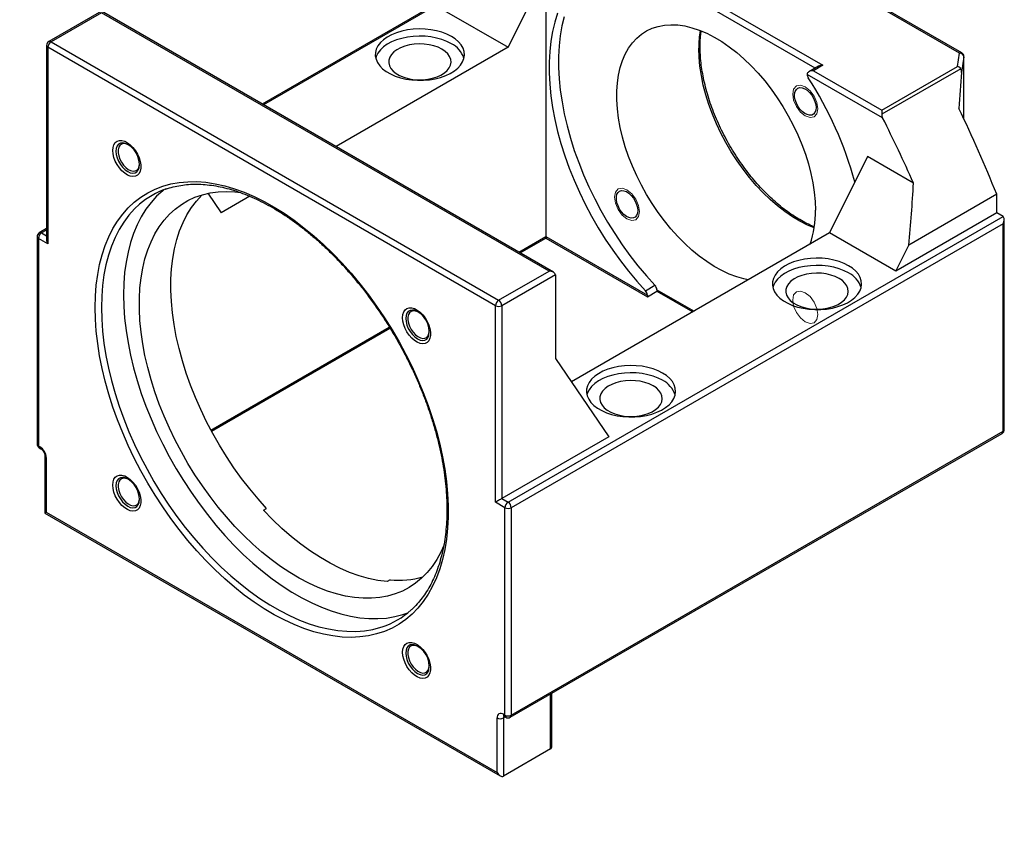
# Model space of a CAD drawing. Header units: millimetres. Extents: x 25 to 275, y 9 to 192.
# Tile 4 of 5: x 178 to 252, y 101 to 161. Entities that reach past the tile are written whole.
import ezdxf

# ---------------------------------------------------------------- set-up
doc = ezdxf.new("R2010")
doc.units = ezdxf.units.MM
doc.layers.add('FORMAT', color=7, linetype='Continuous')
doc.styles.add('SLDTEXTSTYLE0', font='TXT', dxfattribs={"width": 0.75})
doc.styles.add('SLDTEXTSTYLE1', font='TXT', dxfattribs={"width": 0.666667})
doc.styles.add('SLDTEXTSTYLE2', font='TXT', dxfattribs={"width": 0.75, "bigfont": 'bigfont'})
doc.dimstyles.new('SLDDIMSTYLE3', dxfattribs={"dimtxt": 3.5, "dimasz": 2.5, "dimexe": 0, "dimexo": 0.0625, "dimgap": 0.875, "dimtad": 0, "dimtih": 1, "dimtoh": 1, "dimdec": 6, "dimlfac": 3, "dimrnd": 1e-09, "dimzin": 12, "dimdsep": 46, "dimtxsty": 'SLDTEXTSTYLE0', "dimsah": 1, "dimcen": 0, "dimadec": 0, "dimazin": 3, "dimtfac": 1, "dimtofl": 0, "dimtmove": 0, "dimatfit": 3, "dimfxl": 1, "dimfrac": 2, "dimtolj": 1, "dimtzin": 12, "dimarcsym": 0})

# ---------------------------------------------------------------- blocks, each defined once
blk = doc.blocks.new('SW_SYMBOL_HOLE_SPOT')
at = {"layer": 'FORMAT', "color": 0}
for p, q in [((0, 875), (0, 75)), ((1600, 75), (1600, 875)), ((0, 75), (1600, 75))]:
    blk.add_line(p, q, dxfattribs=at)
blk = doc.blocks.new('_D_3')
at = {"layer": 'FORMAT'}
for p, q in [((93.593, 127.988), (100.733, 101.341)), ((100.733, 101.341), (141.437, 101.341))]:
    blk.add_line(p, q, dxfattribs=at)
blk.add_solid([(93.593, 127.988), (93.998, 125.509), (94.481, 125.638)], dxfattribs=at)
at = {"layer": 'FORMAT', "xscale": 0.0044707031, "yscale": 0.0044707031, "zscale": 0.0044707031}
blk.add_blockref('SW_SYMBOL_HOLE_SPOT', (110.638, 101.826), dxfattribs=at)
at = {"layer": 'FORMAT', "char_height": 3.5, "attachment_point": 1}
for s, insert, style in [('4 x', (102.32, 111.516), 'SLDTEXTSTYLE1'), ('%%c', (109.734, 111.462), 'SLDTEXTSTYLE0'), ('14 \\M+18AAE\\M+19153\\M+18AD1\\M+190FA', (116.325, 111.516), 'SLDTEXTSTYLE2'), ('%%c', (120.083, 105.853), 'SLDTEXTSTYLE0'), ('20', (126.674, 105.906), 'SLDTEXTSTYLE0')]:
    blk.add_mtext(s, dxfattribs=dict(at, insert=insert, style=style))

msp = doc.modelspace()

# ---------------------------------------------------------------- linework, layer by layer
at = {"color": 7, "linetype": 'Continuous', "lineweight": 25}
for p, q in [((248.16976898, 158.89277921), (224.03525807, 172.82533579)), ((248.33642211, 158.90928189), (224.2019112, 172.84183848)), ((222.46399033, 166.92900842), (237.95592371, 157.98570565)), ((217.2463327, 165.04203012), (214.41790557, 159.32650984)), ((217.2463327, 165.04203012), (217.2463327, 145.17287037)), ((209.92330362, 163.1036697), (196.03519808, 155.08623703)), ((184.01231398, 162.02690028), (180.07442469, 159.75360518)), ((217.8153412, 142.51282803), (184.01231398, 162.02690028)), ((209.4681581, 162.18393823), (214.41790557, 159.32650984)), ((184.01231398, 161.91419079), (180.24107782, 159.7371025)), ((217.48203496, 142.59253215), (184.01231398, 161.91419079)), ((179.90774448, 159.46492223), (179.90774448, 144.95964813)), ((180.00537556, 159.32885421), (180.00537556, 144.63111959)), ((213.47509653, 140.00719556), (180.00537556, 159.32885421)), ((180.24107782, 159.7371025), (213.71079879, 140.41544385)), ((214.41790557, 159.32650984), (201.55396992, 151.90031786)), ((248.01283734, 157.8953823), (248.16976898, 158.89277921)), ((248.50173572, 158.60319203), (248.32004199, 157.44841688)), ((248.50310232, 153.95704966), (248.50310232, 158.62059894)), ((237.62261747, 157.90600153), (236.91551069, 157.49779747)), ((237.95592371, 157.98570565), (237.24881693, 157.57750159)), ((237.24881693, 157.57750159), (242.35550453, 154.62947359)), ((242.35550453, 154.62947359), (248.01283734, 157.8953823)), ((248.26053195, 157.7293986), (242.35550453, 154.32049883)), ((242.42478937, 154.04515999), (236.77741241, 157.30532132)), ((242.35550453, 154.62947359), (242.35550453, 154.32049883)), ((241.28796326, 151.16309222), (238.45953613, 145.44757194)), ((244.72902384, 149.17661023), (241.28796326, 151.16309222)), ((191.9659252, 148.40934031), (192.96899988, 146.94432014)), ((195.11799472, 148.18490846), (192.96899988, 146.94432014)), ((250.95175593, 148.33668038), (244.37388682, 144.53935736)), ((250.95175593, 146.94432014), (250.95175593, 148.33668038)), ((214.41790557, 125.30950518), (251.42316046, 146.67218411)), ((250.95175593, 146.94432014), (243.4092836, 142.59014355)), ((251.42316046, 146.67218411), (250.95175593, 146.94432014)), ((179.90774448, 145.77605624), (179.36731791, 145.46407462)), ((251.42316046, 146.1278678), (214.65360783, 124.90125689)), ((251.42316046, 130.61359237), (251.42316046, 146.1278678)), ((251.52079153, 130.74966039), (251.52079153, 146.45639633)), ((179.2006377, 145.17539167), (179.2006377, 129.66111624)), ((179.29826877, 145.03932365), (179.29826877, 129.52504822)), ((180.00537556, 144.63111959), (179.29826877, 145.03932365)), ((215.32458124, 143.95071315), (217.2463327, 145.06011665)), ((217.2463327, 145.17287037), (217.2463327, 145.06011665)), ((217.2463327, 145.17287037), (224.83618357, 140.79134272)), ((217.2463327, 145.06011665), (224.83618357, 140.678589)), ((238.45953613, 145.44757194), (219.15597684, 134.30386436)), ((243.4092836, 142.59014355), (238.45953613, 145.44757194)), ((243.4092836, 142.59014355), (244.37388682, 144.53935736)), ((213.71079879, 140.41544385), (217.48203496, 142.59253215)), ((217.95343948, 142.32035188), (213.94650105, 140.00719556)), ((217.95343948, 142.32035188), (217.95343948, 136.06020565)), ((224.69198458, 141.12541983), (225.39909136, 141.53362388)), ((224.83618357, 140.678589), (225.54329035, 141.08679306)), ((224.83618357, 140.79134272), (224.83618357, 140.678589)), ((225.54329035, 141.19954678), (225.54329035, 141.08679306)), ((225.54329035, 141.08679306), (228.22445871, 139.53898751)), ((213.47509653, 125.30946095), (213.47509653, 140.00719556)), ((213.94650105, 140.00719556), (213.94650105, 125.58164122)), ((192.2379342, 130.6230755), (205.58724058, 138.32946604)), ((217.95343948, 136.06020565), (221.96037791, 130.20795385)), ((214.5845587, 109.23436653), (251.35411132, 130.46097744)), ((214.65360783, 109.38698146), (251.42316046, 130.61359237)), ((221.96037791, 130.20795385), (213.94650105, 125.58164122)), ((179.29826877, 129.52504822), (179.4161199, 129.45701421)), ((179.36731791, 129.37243329), (179.48516904, 129.30439928)), ((179.78989335, 128.77658565), (179.78989335, 124.50142108)), ((179.88752443, 128.64051764), (179.88752443, 124.55781358)), ((214.18220331, 124.90125689), (213.47509653, 125.30946095)), ((213.94650105, 125.58164122), (214.41790557, 125.30950518)), ((179.78989335, 124.50142108), (213.82867701, 104.85124954)), ((179.88752443, 124.55781358), (213.59294766, 105.10008691)), ((196.12837232, 124.70772916), (196.36407458, 124.84379718)), ((214.18220331, 109.38698146), (214.18220331, 124.90125689)), ((214.65360783, 124.90125689), (214.65360783, 109.38698146)), ((205.60167888, 119.51104172), (205.36597662, 119.3749737)), ((217.69751716, 107.08471469), (217.69751716, 111.0314392)), ((213.59294766, 105.10008691), (213.59294766, 109.18279097)), ((214.06435218, 109.45501547), (214.18220331, 109.38698146)), ((214.06435218, 109.18279097), (214.06435218, 104.82790664)), ((214.13340132, 109.30240054), (214.25125245, 109.23436653)), ((217.59988609, 106.86892692), (214.06435218, 104.82790664))]:
    msp.add_line(p, q, dxfattribs=at)
at = {"color": 8, "linetype": 'Continuous', "lineweight": 25}
for p, q in [((237.38686103, 157.76990223), (222.46399033, 166.38469212)), ((209.84522043, 162.94588375), (196.13281793, 155.02988228)), ((248.50310232, 158.62059894), (248.50173572, 158.60319203)), ((248.50173572, 153.95996526), (248.50173572, 158.60319203)), ((179.90774448, 145.66334676), (179.53397103, 145.44757194)), ((179.53397103, 145.44757194), (179.90774448, 145.23179712)), ((215.22692308, 144.00709001), (217.2463327, 145.17287037)), ((225.54329035, 141.19954678), (228.32211688, 139.59536437)), ((192.19173046, 130.70915637), (205.53666861, 138.41302518)), ((217.59988609, 106.86892692), (217.59988609, 110.97507798)), ((214.2024729, 109.26252636), (214.06435218, 109.18279097))]:
    msp.add_line(p, q, dxfattribs=at)
at = {"color": 7, "linetype": 'Continuous', "lineweight": 25, "flags": 128}
for points in [[(218.11744938, 161.87073657), (217.90835352, 161.21042385), (217.74024476, 160.51336117), (217.61372972, 159.78206381), (217.52926491, 159.01917059), (217.48715511, 158.22743434), (217.48755227, 157.40971195), (217.53045497, 156.56895411), (217.61570838, 155.70819459), (217.74300488, 154.83053938), (217.91188514, 153.9391554), (218.12173976, 153.03725913), (218.37181151, 152.12810497), (218.66119802, 151.21497352), (218.98885508, 150.30115972), (219.35360035, 149.38996098), (219.75411771, 148.48466528), (220.18896191, 147.58853928), (220.65656387, 146.70481657), (221.15523629, 145.83668598), (221.68317975, 144.98728008), (222.23848923, 144.15966385), (222.81916094, 143.35682368), (223.42309958, 142.58165653), (224.04812591, 141.83695952), (224.69198458, 141.12541983)], [(218.6154603, 161.6186279), (218.44735154, 160.92156522), (218.3208365, 160.19026787), (218.23637169, 159.42737465), (218.19426189, 158.6356384), (218.19465905, 157.81791601), (218.23756175, 156.97715816), (218.32281516, 156.11639865), (218.45011166, 155.23874344), (218.61899192, 154.34735946), (218.82884654, 153.44546319), (219.07891829, 152.53630903), (219.3683048, 151.62317758), (219.69596186, 150.70936378), (220.06070714, 149.79816504), (220.46122449, 148.89286933), (220.89606869, 147.99674334), (221.36367065, 147.11302063), (221.86234307, 146.24489004), (222.39028653, 145.39548413), (222.94559601, 144.5678679), (223.52626772, 143.76502773), (224.13020637, 142.98986059), (224.7552327, 142.24516358), (225.39909136, 141.53362388)], [(210.17526489, 160.14291795), (209.84007396, 160.31213819), (209.46880339, 160.45405731), (209.06807853, 160.56614278), (208.64505031, 160.64639441), (208.20726768, 160.69338013), (207.76254288, 160.70626147), (207.31881204, 160.68480856), (206.88399354, 160.62940423), (206.46584673, 160.54103717), (206.07183346, 160.42128429), (205.70898489, 160.27228259), (205.38377607, 160.096691), (205.10201036, 159.89764296), (204.86871587, 159.6786905), (204.68805574, 159.44374081), (204.56325388, 159.19698658), (204.49653735, 158.94283115), (204.48909673, 158.68580993), (204.54106479, 158.43050947), (204.65151417, 158.1814856), (204.81847388, 157.94318217), (205.03896452, 157.71985171), (205.30905145, 157.51547956), (205.62391494, 157.33371273), (205.97793626, 157.17779487), (206.36479788, 157.05050832), (206.77759626, 156.95412454), (207.20896498, 156.89036347), (207.65120628, 156.86036295), (208.09642833, 156.86465833), (208.53668615, 156.90317296), (208.96412332, 156.97521954), (209.37111222, 157.07951241), (209.75039011, 157.21419045), (210.09518878, 157.37685033), (210.39935529, 157.56458939), (210.65746177, 157.77405741), (210.86490232, 158.00151643), (211.01797515, 158.24290745), (211.11394866, 158.49392282), (211.15111022, 158.75008318), (211.12879667, 159.00681734), (211.0474062, 159.25954388), (210.90839122, 159.50375287), (210.71423246, 159.73508641), (210.46839469, 159.94941635), (210.17526489, 160.14291795)], [(232.37502024, 141.93505568), (232.05375272, 142.00308166), (231.50875626, 142.15966389), (230.95497031, 142.36936913), (230.39556692, 142.6309962), (229.83375028, 142.94304653), (229.27273845, 143.30373271), (228.71574483, 143.71098878), (228.16595985, 144.16248201), (227.62653261, 144.65562628), (227.10055292, 145.18759691), (226.59103353, 145.75534682), (226.10089292, 146.35562399), (225.63293858, 146.98499008), (225.1898509, 147.63984015), (224.77416786, 148.31642327), (224.38827045, 149.01086403), (224.03436904, 149.71918475), (223.71449077, 150.43732822), (223.43046785, 151.16118098), (223.18392716, 151.88659687), (222.97628084, 152.60942078), (222.80871829, 153.32551244), (222.68219928, 154.03077012), (222.5974485, 154.72115419), (222.55495141, 155.39271019), (222.55495141, 156.04159151), (222.5974485, 156.6640814), (222.68219928, 157.25661431), (222.80871829, 157.81579626), (222.97628084, 158.3384243), (223.18392716, 158.82150488), (223.43046785, 159.26227095), (223.71449077, 159.65819783), (224.03436904, 160.00701771), (224.38827045, 160.30673256), (224.77416786, 160.55562565), (225.1898509, 160.75227135), (225.63293858, 160.89554327), (226.10089292, 160.98462079), (226.59103353, 161.01899366), (227.10055292, 160.998465), (227.62653261, 160.9231524), (228.16595985, 160.79348724), (228.71574483, 160.61021223), (229.27273845, 160.37437717), (229.83375028, 160.08733287), (230.39556692, 159.75072352), (230.95497031, 159.36647718), (231.50875626, 158.93679477), (232.05375272, 158.46413748), (232.586838, 157.95121265), (233.10495865, 157.40095827), (233.60514691, 156.81652613), (234.08453774, 156.20126382), (234.54038525, 155.55869551), (234.97007837, 154.89250175), (235.37115587, 154.20649847), (235.74132041, 153.50461501), (236.07845172, 152.7908717), (236.38061874, 152.0693568), (236.64609068, 151.34420308), (236.87334696, 150.61956416), (237.06108586, 149.8995907), (237.20823204, 149.18840665), (237.31394264, 148.4900856), (237.37761218, 147.80862748), (237.39887596, 147.1479356), (237.39887596, 147.1479356)], [(210.17526489, 159.59855741), (209.84007396, 159.76777764), (209.46880339, 159.90969677), (209.06807853, 160.02178223), (208.64505031, 160.10203387), (208.20726768, 160.14901959), (207.76254288, 160.16190093), (207.31881204, 160.14044802), (206.88399354, 160.08504369), (206.46584673, 159.99667663), (206.07183346, 159.87692375), (205.70898489, 159.72792205), (205.38377607, 159.55233046), (205.10201036, 159.35328242), (204.86871587, 159.13432995), (204.68805574, 158.89938027), (204.56325388, 158.65262604), (204.51842158, 158.51005749)], [(209.4681581, 159.19035335), (209.18212702, 159.33080695), (208.86077203, 159.44295425), (208.51241607, 159.52389068), (208.14608138, 159.57152004), (207.77125582, 159.58460875), (207.39764719, 159.56281782), (207.03493175, 159.50671163), (206.69250365, 159.41774329), (206.37923158, 159.29821704), (206.10322913, 159.15122855), (205.87164462, 158.98058473), (205.69047597, 158.79070519), (205.56441535, 158.58650768), (205.49672767, 158.37328084), (205.48916599, 158.15654711), (205.54192616, 157.94191978), (205.65364173, 157.7349576), (205.82141931, 157.54102078), (206.04091356, 157.36513217), (206.30643969, 157.21184719), (206.61112072, 157.08513586), (206.94706555, 156.98827992), (207.30557341, 156.9237879), (207.67735912, 156.8933301), (208.05279363, 156.89769536), (208.42215339, 156.93677063), (208.77587216, 157.00954388), (209.10478882, 157.11413032), (209.40038461, 157.24782121), (209.65500374, 157.40715403), (209.86205171, 157.58800214), (210.01616609, 157.78568168), (210.1133554, 157.99507285), (210.15110248, 158.21075252), (210.12842971, 158.42713471), (210.0459243, 158.63861522), (209.9057231, 158.83971684), (209.71145724, 159.02523112), (209.4681581, 159.19035335)], [(237.44230911, 154.82128278), (237.4207076, 154.62033816), (237.35706762, 154.45516709), (237.25482001, 154.33467398), (237.11947697, 154.26535465), (236.95833487, 154.25094612), (236.78008094, 154.29222515), (236.59432488, 154.38696639), (236.41108085, 154.53006232), (236.24022758, 154.71379858), (236.09097583, 154.92826992), (235.97137178, 155.16191412), (235.88786333, 155.40213537), (235.84495244, 155.63598328), (235.84495244, 155.85085105), (235.88786333, 156.03515509), (235.97137178, 156.17895954), (236.09097583, 156.27451185), (236.24022758, 156.31666078), (236.41108085, 156.30313406), (236.59432488, 156.23466093), (236.78008094, 156.11493279), (236.95833487, 155.95040421), (237.11947697, 155.74994498), (237.25482001, 155.5243619), (237.35706762, 155.28581621), (237.4207076, 155.04716798), (237.44230911, 154.82128278)], [(184.86057004, 151.61640625), (184.88198853, 151.84726385), (184.94536713, 152.04394084), (185.04811111, 152.19838526), (185.18601411, 152.30427412), (185.35343038, 152.35727233), (185.54350588, 152.35521013), (185.74845888, 152.29817195), (185.95989859, 152.18849293), (186.16916864, 152.03066336), (186.3677015, 151.83114479), (186.5473692, 151.59810554), (186.70081612, 151.34108625), (186.82176014, 151.07060933), (186.90524979, 150.79774814), (186.94786699, 150.53367365), (186.94786699, 150.28919709), (186.90524979, 150.07432737), (186.82176014, 149.89786127), (186.70081612, 149.76702335), (186.5473692, 149.68717011), (186.3677015, 149.66157077), (186.16916864, 149.69127335), (185.95989859, 149.77506184), (185.74845888, 149.90950592), (185.54350588, 150.08910144), (185.35343038, 150.30649573), (185.18601411, 150.55278865), (185.04811111, 150.81789694), (184.94536713, 151.09096702), (184.88198853, 151.36081939), (184.86057004, 151.61640625)], [(186.01612602, 152.04377), (186.00762007, 152.04816065), (185.82437604, 152.11663378), (185.65352278, 152.1301605), (185.50427103, 152.08801157), (185.38466698, 151.99245926), (185.30115853, 151.84865481), (185.25824763, 151.66435077), (185.25824763, 151.449483), (185.30115853, 151.21563509), (185.38466698, 150.97541384), (185.50427103, 150.74176964), (185.65352278, 150.5272983), (185.82437604, 150.34356204), (186.00762007, 150.20046612), (186.19337613, 150.10572487), (186.37163007, 150.06444584), (186.53277216, 150.07885437), (186.66811521, 150.1481737), (186.77036282, 150.26866681), (186.8340028, 150.43383788), (186.85469236, 150.59117311)], [(183.54090946, 139.86829661), (183.56205017, 140.71841462), (183.62540459, 141.5414009), (183.73076976, 142.33461918), (183.87780817, 143.09552853), (184.06604882, 143.82169155), (184.29488871, 144.5107821), (184.5635948, 145.16059283), (184.87130635, 145.76904219), (185.21703765, 146.33418114), (185.59968124, 146.85419936), (186.01801137, 147.32743109), (186.47068803, 147.75236042), (186.95626114, 148.12762616), (187.47317528, 148.45202624), (188.0197746, 148.7245215), (188.5943082, 148.94423906), (189.19493565, 149.11047509), (189.81973298, 149.22269709), (190.46669876, 149.28054558), (191.13376058, 149.28383525), (191.81878162, 149.23255557), (192.51956757, 149.1268708), (193.2338736, 148.96711948), (193.95941155, 148.75381334), (194.69385733, 148.48763567), (195.43485828, 148.16943911), (196.18004074, 147.80024294), (196.92701768, 147.38122981), (197.6733963, 146.91374195), (198.41678573, 146.39927685), (199.15480466, 145.83948251), (199.885089, 145.23615212), (200.60529943, 144.59121832), (201.3131289, 143.90674703), (202.00631001, 143.18493082), (202.6826223, 142.42808189), (203.33989933, 141.63862465), (203.97603566, 140.81908797), (204.58899353, 139.97209707), (205.17680947, 139.10036513), (205.73760052, 138.20668455), (206.26957031, 137.29391807), (206.77101476, 136.36498956), (207.2403276, 135.42287465), (207.67600548, 134.47059122), (208.0766528, 133.51118972), (208.44098615, 132.54774341), (208.76783848, 131.58333849), (209.05616277, 130.62106425), (209.30503543, 129.66400313), (209.51365925, 128.71522089), (209.68136595, 127.77775677), (209.80761831, 126.85461375), (209.8920119, 125.94874894), (209.93427639, 125.06306409), (209.93427639, 124.20039631), (209.8920119, 123.363509), (209.80761831, 122.55508295), (209.68136595, 121.7777078), (209.51365925, 121.03387371), (209.30503543, 120.32596342), (209.05616277, 119.65624456), (208.76783848, 119.02686245), (208.44098615, 118.4398332), (208.0766528, 117.89703722), (207.67600548, 117.40021327), (207.2403276, 116.95095282), (206.77101476, 116.55069498), (206.26957031, 116.20072191), (205.73760052, 115.90215466), (205.17680947, 115.65594965), (204.58899353, 115.46289554), (203.97603566, 115.32361075), (203.33989933, 115.23854143), (202.6826223, 115.2079601), (202.00631001, 115.23196472), (201.3131289, 115.31047839), (200.60529943, 115.44324961), (199.885089, 115.62985307), (199.15480466, 115.86969103), (198.41678573, 116.16199521), (197.6733963, 116.50582928), (196.92701768, 116.90009183), (196.18004074, 117.34351992), (195.43485828, 117.83469311), (194.69385733, 118.37203803), (193.95941155, 118.9538334), (193.2338736, 119.57821556), (192.51956757, 120.24318441), (191.81878162, 120.94660988), (191.13376058, 121.68623866), (190.46669876, 122.45970151), (189.81973298, 123.2645208), (189.19493565, 124.09811844), (188.5943082, 124.95782417), (188.0197746, 125.84088409), (187.47317528, 126.7444695), (186.95626114, 127.66568593), (186.47068803, 128.60158246), (186.01801137, 129.54916113), (185.59968124, 130.50538656), (185.21703765, 131.46719566), (184.87130635, 132.43150747), (184.5635948, 133.39523302), (184.29488871, 134.3552852), (184.06604882, 135.30858867), (183.87780817, 136.25208971), (183.73076976, 137.18276601), (183.62540459, 138.09763632), (183.56205017, 138.99377005), (183.54090946, 139.86829661)], [(188.6721621, 148.67393833), (188.59017311, 148.6066496), (188.13806174, 148.19060058), (187.72015937, 147.72610231), (187.3378291, 147.21466988), (186.99231803, 146.65797148), (186.68475313, 146.05782294), (186.41613763, 145.41618183), (186.18734768, 144.73514104), (185.99912955, 144.01692198), (185.85209717, 143.26386735), (185.74673014, 142.47843344), (185.68337213, 141.66318217), (185.6622298, 140.82077274), (185.68337213, 139.95395289), (185.74673014, 139.06555003), (185.85209717, 138.15846193), (185.99912955, 137.23564732), (186.18734768, 136.30011625), (186.41613763, 135.3549202), (186.68475313, 134.40314223), (186.99231803, 133.44788682), (187.3378291, 132.49226982), (187.72015937, 131.53940827), (188.13806174, 130.59241019), (188.59017311, 129.65436449), (189.07501879, 128.72833089), (189.59101731, 127.81732991), (190.13648559, 126.92433305), (190.70964442, 126.05225308), (191.30862429, 125.20393455), (191.93147143, 124.38214449), (192.57615426, 123.58956341), (193.24056996, 122.82877654), (193.92255133, 122.10226542), (194.6198739, 121.41239977), (195.33026315, 120.76142979), (196.05140192, 120.15147882), (196.78093803, 119.58453637), (197.51649187, 119.06245171), (198.25566421, 118.58692776), (198.99604404, 118.15951558), (199.73521639, 117.7816093), (200.47077023, 117.45444158), (201.20030633, 117.17907957), (201.92144511, 116.95642144), (202.63183435, 116.78719345), (203.32915692, 116.6719476), (204.01113829, 116.61105979), (204.67555399, 116.60472862), (205.32023682, 116.65297475), (205.94308397, 116.7556408), (206.54206383, 116.91239191), (206.92963033, 117.04764897)], [(209.61078335, 122.06644367), (209.39209059, 121.58653122), (209.08615296, 121.02954039), (208.74277018, 120.51660718), (208.36317146, 120.04956777), (207.94871568, 119.63009403), (207.50088647, 119.25968757), (207.02128694, 118.93967435), (206.51163395, 118.67119994), (205.97375191, 118.45522539), (205.4095663, 118.29252385), (204.82109677, 118.18367774), (204.21044987, 118.1290767), (203.57981157, 118.1289162), (202.93143939, 118.18319681), (202.26765433, 118.29172421), (201.59083257, 118.4541099), (200.90339696, 118.6697726), (200.20780834, 118.93794027), (199.50655673, 119.25765295), (198.80215243, 119.62776616), (198.09711703, 120.04695498), (197.39397437, 120.51371883), (196.69524153, 121.0263868), (196.00341977, 121.58312369), (195.32098565, 122.18193652), (194.6503821, 122.8206817), (193.99400971, 123.49707268), (193.35421812, 124.20868816), (192.73329762, 124.95298074), (192.13347094, 125.72728605), (191.55688531, 126.52883227), (191.00560475, 127.35475008), (190.4816027, 128.2020829), (189.98675497, 129.06779751), (189.52283296, 129.94879487), (189.09149741, 130.84192123), (188.69429238, 131.74397945), (188.33263977, 132.65174038), (188.00783419, 133.56195447), (187.72103837, 134.4713634), (187.47327895, 135.37671172), (187.26544287, 136.27475851), (187.0982741, 137.162289), (186.97237108, 138.03612606), (186.88818451, 138.89314158), (186.84601574, 139.73026768), (186.84601574, 140.54450765), (186.88818451, 141.33294672), (186.97237108, 142.09276249), (187.0982741, 142.82123502), (187.26544287, 143.51575657), (187.47327895, 144.17384092), (187.72103837, 144.79313231), (188.00783419, 145.37141382), (188.33263977, 145.90661538), (188.69429238, 146.39682109), (189.09149741, 146.84027614), (189.52283296, 147.23539308), (189.98675497, 147.58075749), (190.4816027, 147.87513306), (191.00560475, 148.11746601), (191.55688531, 148.30688883), (192.13347094, 148.44272345), (192.73329762, 148.52448362), (193.35421812, 148.55187665), (193.99400971, 148.52480448), (194.44131833, 148.47496104)], [(196.36407458, 124.84379718), (195.7201806, 125.55904977), (195.09534999, 126.30740585), (194.49184609, 127.0861546), (193.911855, 127.89247511), (193.35747768, 128.72344662), (192.83072226, 129.57605903), (192.33349683, 130.44722389), (191.86760254, 131.33378553), (191.43472701, 132.23253251), (191.03643828, 133.14020924), (190.67417908, 134.0535278), (190.34926164, 134.96917982), (190.06286294, 135.8838485), (189.81602041, 136.79422056), (189.60962821, 137.69699832), (189.44443395, 138.5889116), (189.32103603, 139.46672958), (189.23988145, 140.32727247), (189.20126417, 141.1674231), (189.20532407, 141.98413813), (189.25204646, 142.77445914), (189.34126209, 143.5355233), (189.47264778, 144.26457376), (189.64572762, 144.95896965), (189.85987463, 145.61619562), (190.11431312, 146.23387095), (190.4081214, 146.80975822), (190.74023521, 147.34177135), (191.10945151, 147.82798321), (191.51443286, 148.26663255), (191.55544306, 148.30647271)], [(224.10897578, 147.12161107), (224.08737427, 146.92066645), (224.02373429, 146.75549538), (223.92148668, 146.63500227), (223.78614363, 146.56568294), (223.62500154, 146.5512744), (223.4467476, 146.59255344), (223.26099154, 146.68729468), (223.07774751, 146.83039061), (222.90689425, 147.01412687), (222.75764249, 147.22859821), (222.63803845, 147.46224241), (222.55453, 147.70246366), (222.5116191, 147.93631157), (222.5116191, 148.15117933), (222.55453, 148.33548338), (222.63803845, 148.47928783), (222.75764249, 148.57484014), (222.90689425, 148.61698907), (223.07774751, 148.60346235), (223.26099154, 148.53498922), (223.4467476, 148.41526108), (223.62500154, 148.2507325), (223.78614363, 148.05027327), (223.92148668, 147.82469019), (224.02373429, 147.5861445), (224.08737427, 147.34749626), (224.10897578, 147.12161107)], [(239.8737497, 142.9983476), (239.53855877, 143.16756784), (239.1672882, 143.30948696), (238.76656334, 143.42157243), (238.34353512, 143.50182407), (237.90575249, 143.54880978), (237.46102769, 143.56169112), (237.01729685, 143.54023821), (236.58247835, 143.48483388), (236.16433154, 143.39646682), (235.77031827, 143.27671394), (235.4074697, 143.12771224), (235.08226088, 142.95212065), (234.80049517, 142.75307262), (234.56720068, 142.53412015), (234.38654055, 142.29917046), (234.26173869, 142.05241623), (234.19502216, 141.7982608), (234.18758154, 141.54123958), (234.2395496, 141.28593912), (234.34999898, 141.03691525), (234.51695868, 140.79861183), (234.73744933, 140.57528136), (235.00753626, 140.37090921), (235.32239975, 140.18914238), (235.67642107, 140.03322452), (236.06328269, 139.90593798), (236.47608107, 139.80955419), (236.90744979, 139.74579312), (237.34969109, 139.7157926), (237.79491314, 139.72008798), (238.23517096, 139.75860261), (238.66260813, 139.83064919), (239.06959703, 139.93494206), (239.44887492, 140.0696201), (239.79367359, 140.23227999), (240.0978401, 140.42001904), (240.35594658, 140.62948706), (240.56338713, 140.85694608), (240.71645996, 141.0983371), (240.81243347, 141.34935247), (240.84959503, 141.60551283), (240.82728148, 141.862247), (240.74589101, 142.11497353), (240.60687603, 142.35918252), (240.41271727, 142.59051606), (240.1668795, 142.804846), (239.8737497, 142.9983476)], [(239.8737497, 142.45398706), (239.53855877, 142.6232073), (239.1672882, 142.76512642), (238.76656334, 142.87721189), (238.34353512, 142.95746352), (237.90575249, 143.00444924), (237.46102769, 143.01733058), (237.01729685, 142.99587767), (236.58247835, 142.94047334), (236.16433154, 142.85210628), (235.77031827, 142.7323534), (235.4074697, 142.5833517), (235.08226088, 142.40776011), (234.80049517, 142.20871207), (234.56720068, 141.98975961), (234.38654055, 141.75480992), (234.26173869, 141.50805569), (234.21690639, 141.36548715)], [(239.16664291, 142.04578301), (238.88061183, 142.18623661), (238.55925684, 142.2983839), (238.21090088, 142.37932033), (237.84456619, 142.42694969), (237.46974063, 142.4400384), (237.096132, 142.41824747), (236.73341656, 142.36214128), (236.39098846, 142.27317294), (236.07771639, 142.15364669), (235.80171394, 142.0066582), (235.57012943, 141.83601439), (235.38896078, 141.64613484), (235.26290016, 141.44193734), (235.19521248, 141.22871049), (235.1876508, 141.01197676), (235.24041097, 140.79734943), (235.35212654, 140.59038725), (235.51990412, 140.39645043), (235.73939837, 140.22056182), (236.0049245, 140.06727685), (236.30960553, 139.94056551), (236.64555036, 139.84370957), (237.00405822, 139.77921755), (237.37584393, 139.74875975), (237.75127844, 139.75312501), (238.1206382, 139.79220028), (238.47435697, 139.86497353), (238.80327363, 139.96955997), (239.09886942, 140.10325086), (239.35348855, 140.26258368), (239.56053652, 140.44343179), (239.7146509, 140.64111133), (239.81184021, 140.8505025), (239.84958729, 141.06618217), (239.82691452, 141.28256436), (239.74440911, 141.49404488), (239.60420791, 141.69514649), (239.40994205, 141.88066077), (239.16664291, 142.04578301)], [(206.52723671, 139.10850582), (206.5486552, 139.33936342), (206.6120338, 139.53604041), (206.71477777, 139.69048483), (206.85268078, 139.79637369), (207.02009705, 139.8493719), (207.21017254, 139.8473097), (207.41512555, 139.79027152), (207.62656526, 139.68059251), (207.83583531, 139.52276293), (208.03436817, 139.32324436), (208.21403586, 139.09020511), (208.36748279, 138.83318582), (208.48842681, 138.56270891), (208.57191645, 138.28984772), (208.61453365, 138.02577322), (208.61453365, 137.78129666), (208.57191645, 137.56642694), (208.48842681, 137.38996085), (208.36748279, 137.25912292), (208.21403586, 137.17926968), (208.03436817, 137.15367034), (207.83583531, 137.18337292), (207.62656526, 137.26716141), (207.41512555, 137.40160549), (207.21017254, 137.58120101), (207.02009705, 137.7985953), (206.85268078, 138.04488822), (206.71477777, 138.30999651), (206.6120338, 138.5830666), (206.5486552, 138.85291896), (206.52723671, 139.10850582)], [(207.67975564, 139.53744927), (207.67428674, 139.54026022), (207.49104271, 139.60873335), (207.32018945, 139.62226007), (207.17093769, 139.58011114), (207.05133365, 139.48455883), (206.9678252, 139.34075438), (206.9249143, 139.15645034), (206.9249143, 138.94158257), (206.9678252, 138.70773467), (207.05133365, 138.46751341), (207.17093769, 138.23386921), (207.32018945, 138.01939787), (207.49104271, 137.83566161), (207.67428674, 137.69256569), (207.8600428, 137.59782445), (208.03829674, 137.55654541), (208.19943883, 137.57095394), (208.33478187, 137.64027327), (208.43702948, 137.76076638), (208.50066947, 137.92593746), (208.52135902, 138.08327268)], [(225.96731633, 134.9703345), (225.6321254, 135.13955474), (225.26085484, 135.28147386), (224.86012998, 135.39355933), (224.43710175, 135.47381097), (223.99931912, 135.52079668), (223.55459432, 135.53367802), (223.11086348, 135.51222511), (222.67604499, 135.45682078), (222.25789818, 135.36845372), (221.8638849, 135.24870084), (221.50103634, 135.09969914), (221.17582752, 134.92410755), (220.8940618, 134.72505952), (220.66076731, 134.50610705), (220.48010719, 134.27115736), (220.35530532, 134.02440313), (220.2885888, 133.7702477), (220.28114818, 133.51322648), (220.33311624, 133.25792602), (220.44356561, 133.00890215), (220.61052532, 132.77059873), (220.83101597, 132.54726826), (221.10110289, 132.34289611), (221.41596639, 132.16112928), (221.76998771, 132.00521142), (222.15684933, 131.87792488), (222.5696477, 131.78154109), (223.00101643, 131.71778002), (223.44325772, 131.6877795), (223.88847978, 131.69207488), (224.3287376, 131.73058951), (224.75617477, 131.80263609), (225.16316366, 131.90692896), (225.54244156, 132.041607), (225.88724023, 132.20426689), (226.19140674, 132.39200594), (226.44951322, 132.60147396), (226.65695377, 132.82893298), (226.81002659, 133.070324), (226.90600011, 133.32133937), (226.94316167, 133.57749973), (226.92084812, 133.8342339), (226.83945765, 134.08696043), (226.70044267, 134.33116942), (226.50628391, 134.56250296), (226.26044614, 134.7768329), (225.96731633, 134.9703345)], [(225.96731633, 134.42597396), (225.6321254, 134.5951942), (225.26085484, 134.73711332), (224.86012998, 134.84919879), (224.43710175, 134.92945042), (223.99931912, 134.97643614), (223.55459432, 134.98931748), (223.11086348, 134.96786457), (222.67604499, 134.91246024), (222.25789818, 134.82409318), (221.8638849, 134.7043403), (221.50103634, 134.5553386), (221.17582752, 134.37974701), (220.8940618, 134.18069898), (220.66076731, 133.96174651), (220.48010719, 133.72679682), (220.35530532, 133.48004259), (220.31047303, 133.33747405)], [(225.26020955, 134.01776991), (224.97417846, 134.15822351), (224.65282348, 134.2703708), (224.30446752, 134.35130723), (223.93813283, 134.39893659), (223.56330727, 134.4120253), (223.18969864, 134.39023438), (222.8269832, 134.33412818), (222.48455509, 134.24515984), (222.17128303, 134.12563359), (221.89528058, 133.9786451), (221.66369607, 133.80800129), (221.48252742, 133.61812174), (221.3564668, 133.41392424), (221.28877911, 133.20069739), (221.28121744, 132.98396366), (221.33397761, 132.76933634), (221.44569318, 132.56237415), (221.61347076, 132.36843733), (221.83296501, 132.19254872), (222.09849114, 132.03926375), (222.40317216, 131.91255241), (222.739117, 131.81569648), (223.09762486, 131.75120445), (223.46941057, 131.72074665), (223.84484508, 131.72511191), (224.21420483, 131.76418718), (224.56792361, 131.83696043), (224.89684027, 131.94154687), (225.19243605, 132.07523776), (225.44705518, 132.23457058), (225.65410315, 132.41541869), (225.80821754, 132.61309823), (225.90540684, 132.8224894), (225.94315393, 133.03816907), (225.92048116, 133.25455126), (225.83797575, 133.46603178), (225.69777455, 133.66713339), (225.50350869, 133.85264767), (225.26020955, 134.01776991)], [(184.86057004, 126.59653929), (184.88198853, 126.82739689), (184.94536713, 127.02407388), (185.04811111, 127.1785183), (185.18601411, 127.28440716), (185.35343038, 127.33740537), (185.54350588, 127.33534317), (185.74845888, 127.27830499), (185.95989859, 127.16862598), (186.16916864, 127.0107964), (186.3677015, 126.81127783), (186.5473692, 126.57823858), (186.70081612, 126.32121929), (186.82176014, 126.05074238), (186.90524979, 125.77788119), (186.94786699, 125.51380669), (186.94786699, 125.26933013), (186.90524979, 125.05446041), (186.82176014, 124.87799432), (186.70081612, 124.74715639), (186.5473692, 124.66730315), (186.3677015, 124.64170381), (186.16916864, 124.67140639), (185.95989859, 124.75519488), (185.74845888, 124.88963896), (185.54350588, 125.06923448), (185.35343038, 125.28662877), (185.18601411, 125.53292169), (185.04811111, 125.79802998), (184.94536713, 126.07110007), (184.88198853, 126.34095243), (184.86057004, 126.59653929)], [(186.01612603, 127.02390304), (186.00762007, 127.02829369), (185.82437604, 127.09676682), (185.65352278, 127.11029354), (185.50427103, 127.06814461), (185.38466698, 126.9725923), (185.30115853, 126.82878785), (185.25824763, 126.64448381), (185.25824763, 126.42961604), (185.30115853, 126.19576813), (185.38466698, 125.95554688), (185.50427103, 125.72190268), (185.65352278, 125.50743134), (185.82437604, 125.32369508), (186.00762007, 125.18059916), (186.19337613, 125.08585792), (186.37163007, 125.04457888), (186.53277216, 125.05898741), (186.66811521, 125.12830674), (186.77036282, 125.24879985), (186.8340028, 125.41397093), (186.85469236, 125.57130615)], [(205.36597662, 119.3749737), (204.68579546, 119.46141629), (203.99050041, 119.60580378), (203.28275957, 119.80758211), (202.5652888, 120.06597699), (201.84084129, 120.37999686), (201.11219698, 120.74843673), (200.38215196, 121.16988275), (199.65350765, 121.64271769), (198.92906014, 122.16512712), (198.21158937, 122.73510635), (197.50384853, 123.3504682), (196.80855348, 124.00885128), (196.12837232, 124.70772916)], [(206.52723671, 114.08863886), (206.5486552, 114.31949646), (206.6120338, 114.51617346), (206.71477777, 114.67061787), (206.85268078, 114.77650673), (207.02009705, 114.82950494), (207.21017254, 114.82744274), (207.41512555, 114.77040456), (207.62656526, 114.66072555), (207.83583531, 114.50289597), (208.03436817, 114.3033774), (208.21403586, 114.07033815), (208.36748279, 113.81331886), (208.48842681, 113.54284195), (208.57191645, 113.26998076), (208.61453365, 113.00590626), (208.61453365, 112.76142971), (208.57191645, 112.54655998), (208.48842681, 112.37009389), (208.36748279, 112.23925596), (208.21403586, 112.15940272), (208.03436817, 112.13380338), (207.83583531, 112.16350596), (207.62656526, 112.24729445), (207.41512555, 112.38173853), (207.21017254, 112.56133405), (207.02009705, 112.77872834), (206.85268078, 113.02502126), (206.71477777, 113.29012955), (206.6120338, 113.56319964), (206.5486552, 113.833052), (206.52723671, 114.08863886)], [(207.68279269, 114.51600261), (207.67428674, 114.52039327), (207.49104271, 114.5888664), (207.32018945, 114.60239311), (207.17093769, 114.56024418), (207.05133365, 114.46469187), (206.9678252, 114.32088743), (206.9249143, 114.13658338), (206.9249143, 113.92171562), (206.9678252, 113.68786771), (207.05133365, 113.44764646), (207.17093769, 113.21400225), (207.32018945, 112.99953092), (207.49104271, 112.81579465), (207.67428674, 112.67269873), (207.8600428, 112.57795749), (208.03829674, 112.53667845), (208.19943883, 112.55108698), (208.33478187, 112.62040631), (208.43702948, 112.74089942), (208.50066947, 112.9060705), (208.52135902, 113.06340572)]]:
    msp.add_lwpolyline(points, dxfattribs=at)
at = {"color": 8, "linetype": 'Continuous', "lineweight": 25, "flags": 128}
for points in [[(237.30126848, 145.81863007), (236.80402984, 146.0315477), (236.24301801, 146.31859199), (235.68120137, 146.65520135), (235.12179798, 147.03944769), (234.56801203, 147.4691301), (234.02301557, 147.94178738), (233.48993028, 148.45471221), (232.97180964, 149.0049666), (232.47162138, 149.58939873), (231.99223055, 150.20466104), (231.53638304, 150.84722936), (231.10668992, 151.51342311), (230.70561242, 152.1994264), (230.33544788, 152.90130986), (229.99831657, 153.61505317), (229.69614955, 154.33656807), (229.4306776, 155.06172179), (229.20342133, 155.78636071), (229.01568243, 156.50633416), (228.86853625, 157.21751822), (228.76282565, 157.91583926), (228.69915611, 158.59729739), (228.67789233, 159.25798926)], [(185.72222604, 152.17132812), (185.59426553, 152.18776909), (185.42747552, 152.16303446), (185.28818773, 152.08259919), (185.18338662, 151.95049664), (185.11832736, 151.77335098), (185.0962723, 151.56004503)], [(185.0962723, 151.56004503), (185.11832736, 151.32127485), (185.18338662, 151.06901337), (185.28818773, 150.81591004), (185.42747552, 150.5746565), (185.59426553, 150.35735023), (185.7801942, 150.17488786), (185.9759383, 150.03641882), (186.1716824, 149.94888653), (186.35761108, 149.91668022), (186.52440109, 149.94141485), (186.66368888, 150.02185012), (186.76848999, 150.15395268), (186.82250691, 150.28749153)], [(186.86349155, 147.58903282), (186.48814592, 147.23812445), (186.07024354, 146.77362618), (185.68791328, 146.26219375), (185.34240221, 145.70549535), (185.03483731, 145.10534681), (184.7662218, 144.4637057), (184.53743185, 143.78266491), (184.34921373, 143.06444585), (184.20218135, 142.31139122), (184.09681432, 141.52595731), (184.03345631, 140.71070604), (184.01231398, 139.86829661)], [(184.01231398, 139.86829661), (184.03345631, 139.00147676), (184.09681432, 138.1130739), (184.20218135, 137.2059858), (184.34921373, 136.28317119), (184.53743185, 135.34764012), (184.7662218, 134.40244407), (185.03483731, 133.4506661), (185.34240221, 132.49541069), (185.68791328, 131.53979369), (186.07024354, 130.58693214), (186.48814592, 129.63993406), (186.94025729, 128.70188836), (187.42510297, 127.77585476), (187.94110149, 126.86485378), (188.48656977, 125.97185692), (189.0597286, 125.09977695), (189.65870846, 124.25145842), (190.28155561, 123.42966836), (190.92623844, 122.63708728), (191.59065414, 121.87630041), (192.27263551, 121.14978929), (192.96995808, 120.45992364), (193.68034732, 119.80895366), (194.4014861, 119.19900269), (195.1310222, 118.63206024), (195.86657604, 118.10997558), (196.60574839, 117.63445163), (197.34612822, 117.20703945), (198.08530056, 116.82913317), (198.8208544, 116.50196545), (199.55039051, 116.22660344), (200.27152928, 116.00394531), (200.98191853, 115.83471732), (201.6792411, 115.71947147), (202.36122247, 115.65858366), (203.02563817, 115.65225249), (203.670321, 115.70049862), (204.29316814, 115.80316467), (204.89214801, 115.95991578), (204.99926779, 115.99449973)], [(207.38889271, 139.6634277), (207.2609322, 139.67986866), (207.09414219, 139.65513403), (206.95485439, 139.57469876), (206.85005329, 139.44259621), (206.78499403, 139.26545055), (206.76293897, 139.0521446)], [(206.76293897, 139.0521446), (206.78499403, 138.81337442), (206.85005329, 138.56111294), (206.95485439, 138.30800961), (207.09414219, 138.06675607), (207.2609322, 137.8494498), (207.44686087, 137.66698743), (207.64260497, 137.52851839), (207.83834907, 137.4409861), (208.02427775, 137.40877979), (208.19106775, 137.43351442), (208.33035555, 137.51394969), (208.43515665, 137.64605225), (208.48917358, 137.7795911)], [(185.72222604, 127.15146117), (185.59426553, 127.16790213), (185.42747552, 127.1431675), (185.28818773, 127.06273223), (185.18338662, 126.93062968), (185.11832736, 126.75348402), (185.0962723, 126.54017807)], [(185.0962723, 126.54017807), (185.11832736, 126.30140789), (185.18338662, 126.04914641), (185.28818773, 125.79604308), (185.42747552, 125.55478954), (185.59426553, 125.33748327), (185.7801942, 125.1550209), (185.9759383, 125.01655186), (186.1716824, 124.92901957), (186.35761108, 124.89681326), (186.52440109, 124.92154789), (186.66368888, 125.00198316), (186.76848999, 125.13408572), (186.82250691, 125.26762457)], [(207.38889271, 114.64356074), (207.2609322, 114.6600017), (207.09414219, 114.63526708), (206.95485439, 114.5548318), (206.85005329, 114.42272925), (206.78499403, 114.24558359), (206.76293897, 114.03227764)], [(206.76293897, 114.03227764), (206.78499403, 113.79350747), (206.85005329, 113.54124599), (206.95485439, 113.28814265), (207.09414219, 113.04688911), (207.2609322, 112.82958284), (207.44686087, 112.64712047), (207.64260497, 112.50865144), (207.83834907, 112.42111915), (208.02427775, 112.38891283), (208.19106775, 112.41364746), (208.33035555, 112.49408274), (208.43515665, 112.62618529), (208.48917358, 112.75972414)]]:
    msp.add_lwpolyline(points, dxfattribs=at)
at = {"color": 7, "linetype": 'Continuous', "lineweight": 18, "flags": 128}
for points in [[(236.64092143, 156.37263513), (237.00171883, 156.08147727), (237.30758809, 155.66889763), (237.5119634, 155.19770774), (237.58373047, 154.73964197), (237.5119634, 154.3644367), (237.30758809, 154.12921351), (237.00171883, 154.06978302), (236.64092143, 154.19519296), (236.28012403, 154.48635083), (235.97425476, 154.89893046), (235.76987945, 155.37012036), (235.69811238, 155.82818612), (235.76987945, 156.2033914), (235.97425476, 156.43861458), (236.28012403, 156.49804508), (236.64092143, 156.37263513)], [(223.30758809, 146.49552125), (222.94679069, 146.78667912), (222.64092143, 147.19925875), (222.43654612, 147.67044864), (222.36477905, 148.12851441), (222.43654612, 148.50371969), (222.64092143, 148.73894287), (222.94679069, 148.79837337), (223.30758809, 148.67296342), (223.66838549, 148.38180556), (223.97425476, 147.96922592), (224.17863007, 147.49803603), (224.25039713, 147.03997026), (224.17863007, 146.66476499), (223.97425476, 146.4295418), (223.66838549, 146.37011131), (223.30758809, 146.49552125)], [(237.58373047, 139.34280077), (237.5119634, 138.96759549), (237.30758809, 138.73237231), (237.00171883, 138.67294181), (236.64092143, 138.79835176), (236.28012403, 139.08950962), (235.97425476, 139.50208926), (235.76987945, 139.97327915), (235.69811238, 140.43134492), (235.76987945, 140.80655019), (235.97425476, 141.04177338), (236.28012403, 141.10120387), (236.64092143, 140.97579392), (237.00171883, 140.68463606), (237.30758809, 140.27205643), (237.5119634, 139.80086653), (237.58373047, 139.34280077)]]:
    msp.add_lwpolyline(points, dxfattribs=at)
at = {"color": 8, "linetype": 'Continuous', "lineweight": 25}
for centre, radius, start, end in [((237.24717104, 159.29700549), 8.56936753, 171.3400421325, 180.2608678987), ((180.1434378, 159.60080872), 0.16765908, 54.3824225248, 114.3071190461), ((180.0745635, 159.48155768), 0.16764643, 185.6947992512, 245.6253417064), ((248.267409, 158.75648543), 0.16765908, 65.6928809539, 125.6175774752), ((179.36745672, 145.19202713), 0.16764643, 185.6947992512, 245.6253417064), ((179.43633102, 145.31127816), 0.16765908, 54.3824225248, 114.3071190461), ((251.25982649, 130.59556346), 0.16432598, 305.0133329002, 6.2988474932), ((251.35397251, 130.76629585), 0.16764643, 294.3746582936, 354.3052007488), ((179.36745672, 129.6777517), 0.16764643, 185.6947992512, 245.6253417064), ((179.45683063, 129.50486021), 0.15984185, 172.7441704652, 235.9436491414), ((179.58346852, 129.44067442), 0.16814442, 174.4233604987, 233.8016010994), ((179.95712072, 128.79370361), 0.16825453, 186.367147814, 245.5664886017), ((214.22768615, 109.43698656), 0.16432598, 173.7011524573, 234.9866671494), ((214.24454817, 109.19678874), 0.18073885, 138.2891501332, 184.4418633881), ((214.34553728, 109.36895255), 0.16432598, 173.7011524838, 234.9866671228), ((214.49027387, 109.36895255), 0.16432598, 305.0133328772, 6.2988475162)]:
    msp.add_arc(centre, radius, start, end, dxfattribs=at)
at = {"color": 7, "linetype": 'Continuous', "lineweight": 25}
for centre, radius, start, end in [((180.24107782, 159.46492223), 0.33333333, 119.9973117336, 180), ((180.51711426, 159.30556726), 0.51226827, 122.60547834, 177.3945215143), ((209.34126472, 157.92364325), 1.87106754, 18.2649493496, 63.5296307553), ((248.17765965, 158.56675688), 0.3261178, 6.414699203, 91.3864490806), ((248.16976898, 158.62059894), 0.33333333, 0, 60.0026882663), ((237.26997775, 157.3243106), 0.49293123, 182.2077627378, 213.9820656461), ((213.71530892, 142.00951804), 27.60278334, 15.236080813, 33.0141670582), ((147.59806535, 106.65397548), 111.44251094, 21.9642973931, 25.5728785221), ((141.31459357, 103.21118551), 113.16962781, 23.9640877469, 26.6913356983), ((185.15000852, 150.57388111), 1.69684114, 350.2832186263, 70.2920945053), ((190.89221317, 142.92294134), 6.16465794, 109.4281598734, 130.8074542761), ((229.96319873, 147.01234908), 7.43691331, 341.1112409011, 1.044649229), ((179.53397103, 145.17539167), 0.33333333, 119.9973117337, 180), ((179.81000747, 145.0160367), 0.51226827, 122.60547834, 177.3945215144), ((239.03974953, 140.7790729), 1.87106754, 18.2649493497, 63.5296307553), ((225.0245312, 141.17379189), 0.51939809, 2.8422350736, 43.8510918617), ((224.31742442, 140.76558784), 0.51939809, 2.8422350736, 43.8510918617), ((213.98683523, 139.98390861), 0.51226827, 122.60547834, 177.3945215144), ((213.71079879, 140.46209926), 0.51234064, 242.6096722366, 297.3903277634), ((213.43476235, 139.98390861), 0.51226827, 2.6054784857, 57.39452166), ((206.81667519, 138.06598068), 1.69684114, 350.2832186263, 70.2920945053), ((225.13331617, 132.7510598), 1.87106754, 18.2649493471, 63.5296307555), ((251.18745819, 130.74966039), 0.33333333, 299.9973117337, 0), ((179.53397103, 129.66111624), 0.33333333, 180, 240.0026882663), ((178.86404702, 128.59394373), 1.02453654, 2.6054784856, 57.39452166), ((185.15000852, 125.55401415), 1.69684114, 350.2832186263, 70.2920945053), ((214.69394201, 124.87796994), 0.51226827, 122.60547834, 177.3945215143), ((214.14186913, 124.87796994), 0.51226827, 2.6054784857, 57.39452166), ((214.41790557, 125.35616059), 0.51234064, 242.6096722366, 297.3903277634), ((206.24199894, 126.22732663), 6.74673942, 264.5539709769, 285.573170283), ((203.05594642, 121.85262663), 6.17204575, 288.3522748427, 311.8533800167), ((206.81667519, 113.04611372), 1.69684114, 350.2832186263, 70.2920945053), ((213.88033057, 109.2294091), 0.29113946, 50.7967147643, 189.2140369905), ((213.82864992, 109.63769467), 0.51234064, 242.6096722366, 297.3903277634), ((214.41790557, 109.84188516), 0.51234064, 242.6096722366, 297.3903277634), ((214.41790557, 109.52304948), 0.33333333, 240.0026882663, 299.9973117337)]:
    msp.add_arc(centre, radius, start, end, dxfattribs=at)
for centre, major_axis, ratio, start_param, end_param in [((237.24881693, 157.30532132), (0.47140452, 0), 0.5773815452, 1.5707963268, 3.1415926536), ((237.95592371, 157.71352537), (0.47140452, 0), 0.5773815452, 1.5707963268, 2.3561132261), ((248.01283734, 157.62320203), (0.28819207, -0.19786299), 0.7150565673, 1.1459416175, 2.0271647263), ((255.61172522, 169.33204951), (7.0113881, 80.91217901), 0.0777363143, 1.7249330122, 1.7586245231), ((184.51032488, 128.28608478), (34.37494241, 77.90077523), 0.6370499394, 5.1886563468, 5.2475444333), ((251.18745819, 146.26393582), (0.23571184, 0.40824276), 0.5773346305, 4.7124296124, 6.2832259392), ((180.24107782, 144.76718761), (-0.23571184, 0.40824276), 0.5773346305, 0.7853575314, 1.5707556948), ((217.48203496, 142.32035188), (0.47140452, 0), 0.5773815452, 0, 1.5707963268), ((213.71079879, 125.44552897), (0.33333333, 0.19246052), 0.0000703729, 0.7853575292, 2.3561538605), ((180.12322669, 124.69388159), (0.33333333, 0.19246052), 0.0000703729, 2.3561538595, 3.1416332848), ((217.36418383, 107.27717521), (-0.23571184, 0.40824276), 0.5773346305, 3.1415520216, 3.926950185), ((213.82864992, 105.23615493), (-0.23571184, 0.40824276), 0.5773346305, 1.5707556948, 3.1415520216)]:
    msp.add_ellipse(centre, major_axis=major_axis, ratio=ratio, start_param=start_param, end_param=end_param, dxfattribs=at)
for points, knots in [([(237.31286206, 145.90257331), (237.25234147, 145.92620684), (237.02140805, 146.01638722), (236.61300215, 146.220076), (236.09132612, 146.51225126), (235.56864834, 146.85032721), (235.04833477, 147.22882939), (234.5329306, 147.64701192), (234.02519365, 148.10256814), (233.52779319, 148.5933261), (233.04336213, 149.11681261), (232.574458, 149.67039116), (232.12355184, 150.25124683), (231.69301211, 150.85641246), (231.28509197, 151.48278387), (230.90191712, 152.12713797), (230.54547699, 152.78614564), (230.21761192, 153.45639126), (229.92000139, 154.1343928), (229.6541528, 154.81662481), (229.42139364, 155.49953478), (229.22286498, 156.17955857), (229.0595077, 156.85314479), (228.93207384, 157.51675762), (228.84104659, 158.16696561), (228.78737642, 158.79470409), (228.77215796, 159.30602628), (228.78102546, 159.80167296), (228.80152323, 160.18655299), (228.83963345, 160.45138548), (228.85159574, 160.5345129)], [0, 0, 0, 0, 0.0134787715, 0.0514320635, 0.0893745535, 0.127317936, 0.1652727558, 0.2032450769, 0.2412374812, 0.2792502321, 0.3172820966, 0.3553309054, 0.3933939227, 0.4314680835, 0.4695501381, 0.5076367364, 0.545724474, 0.5838091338, 0.6218868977, 0.6599543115, 0.6980079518, 0.7360444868, 0.774060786, 0.8120541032, 0.8500223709, 0.887964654, 0.9248907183, 0.944780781, 0.9826674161, 1, 1, 1, 1]), ([(248.32004199, 157.44841688), (248.32358477, 157.49597203), (248.32304057, 157.5438569), (248.30679036, 157.64085369), (248.29057153, 157.6903936), (248.26053195, 157.7293986)], [0, 0, 0, 0, 0.5, 0.5, 1, 1, 1, 1]), ([(242.35550453, 154.32049883), (242.35550453, 154.27342122), (242.36213191, 154.22669619), (242.38593318, 154.13379912), (242.40311264, 154.08828476), (242.42478937, 154.04515999)], [0, 0, 0, 0, 0.5, 0.5, 1, 1, 1, 1]), ([(188.80521043, 148.71875734), (188.81146351, 148.7212874), (188.99202974, 148.79434631), (189.36934498, 148.89431378), (189.93702989, 149.01421184), (190.52786545, 149.08037598), (191.13638519, 149.09968061), (191.76181154, 149.07035826), (192.40215281, 148.99308795), (193.05574428, 148.86800973), (193.72080223, 148.69551632), (194.39551805, 148.47605119), (195.07802101, 148.21017796), (195.76638729, 147.89857741), (196.45864189, 147.54206206), (197.15276703, 147.14158286), (197.84672139, 146.69822818), (198.53845407, 146.21322019), (199.22591699, 145.68790914), (199.90706658, 145.12377454), (200.57987334, 144.52242026), (201.2423304, 143.88556884), (201.89246147, 143.21505528), (202.52832799, 142.5128205), (203.14803579, 141.78090461), (203.74974123, 141.02143997), (204.331657, 140.23664424), (204.89205753, 139.42881321), (205.42928417, 138.60031364), (205.94175009, 137.75357602), (206.42794441, 136.89108815), (206.88643641, 136.01538884), (207.31588106, 135.12905847), (207.71502369, 134.23471037), (208.08270404, 133.33498194), (208.41785904, 132.43252888), (208.71952642, 131.53001728), (208.98684806, 130.63011554), (209.21907325, 129.73548623), (209.41556167, 128.84877757), (209.57578613, 127.97261477), (209.69933494, 127.10959095), (209.78591392, 126.26225763), (209.83534777, 125.43311481), (209.84758055, 124.62460029), (209.82267514, 123.83907859), (209.7608114, 123.07883378), (209.66228381, 122.34606294), (209.52749679, 121.6428557), (209.35695257, 120.97118143), (209.1512424, 120.33286411), (208.91100333, 119.72962402), (208.63699712, 119.16292303), (208.32971934, 118.63455373), (207.99077203, 118.14448874), (207.61766478, 117.69904121), (207.33138395, 117.39515283), (207.16117559, 117.25361356), (207.13510591, 117.23193494)], [0, 0, 0, 0, 0.0006725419, 0.0194205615, 0.0381267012, 0.0567805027, 0.0753789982, 0.0939252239, 0.1124260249, 0.1308899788, 0.1493258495, 0.1677416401, 0.1861441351, 0.2045387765, 0.2229297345, 0.2413198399, 0.259710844, 0.2781043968, 0.2965015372, 0.3149028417, 0.3333085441, 0.3517186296, 0.3701329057, 0.3885510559, 0.4069726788, 0.425397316, 0.4438244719, 0.4622536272, 0.4806842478, 0.4991157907, 0.5175477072, 0.5359793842, 0.5544101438, 0.572839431, 0.5912666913, 0.6096913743, 0.6281129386, 0.6465308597, 0.6649446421, 0.6833538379, 0.7017580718, 0.7201570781, 0.7385507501, 0.7569392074, 0.7753228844, 0.7937026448, 0.8120799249, 0.8304565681, 0.8488348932, 0.8672187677, 0.885613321, 0.9040250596, 0.9224618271, 0.9409324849, 0.9594461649, 0.9780109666, 0.9966320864, 1, 1, 1, 1]), ([(179.48516904, 129.30439928), (179.4968551, 129.29709154), (179.5282978, 129.2774292), (179.59388197, 129.2188359), (179.67021182, 129.12343969), (179.73680633, 129.00456451), (179.7776948, 128.88756683), (179.78921578, 128.81242839), (179.78976635, 128.78330417), (179.78989335, 128.77658565)], [0, 0, 0, 0, 0.0927932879, 0.2496712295, 0.422280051, 0.6072377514, 0.7949316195, 0.952693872, 1, 1, 1, 1]), ([(214.0883536, 109.32164568), (214.09053737, 109.32173651), (214.09437536, 109.32189614), (214.12164697, 109.30827248), (214.13340132, 109.30240054)], [0, 0, 0, 0, 0.5689896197, 1, 1, 1, 1])]:
    msp.add_open_spline(points, degree=3, knots=knots, dxfattribs=at)

# ---------------------------------------------------------------- dimensions: what is measured, and where the dimension line sits
at = {"layer": 'FORMAT'}
dim = msp.add_diameter_dim_2p(p1=(91.86732833, 134.42779465), p2=(93.59278863, 127.98828914), text='4 x <> 完全貫穿\\P{\\fGDT;v}%%c 20 \\P', dimstyle='SLDDIMSTYLE3', dxfattribs=at)
dim.commit()
dim.dimension.update_dxf_attribs({"geometry": '_D_3', "text_midpoint": (121.8787571, 106.95060702), "dimtype": 163})

doc.saveas('drawing.dxf')
